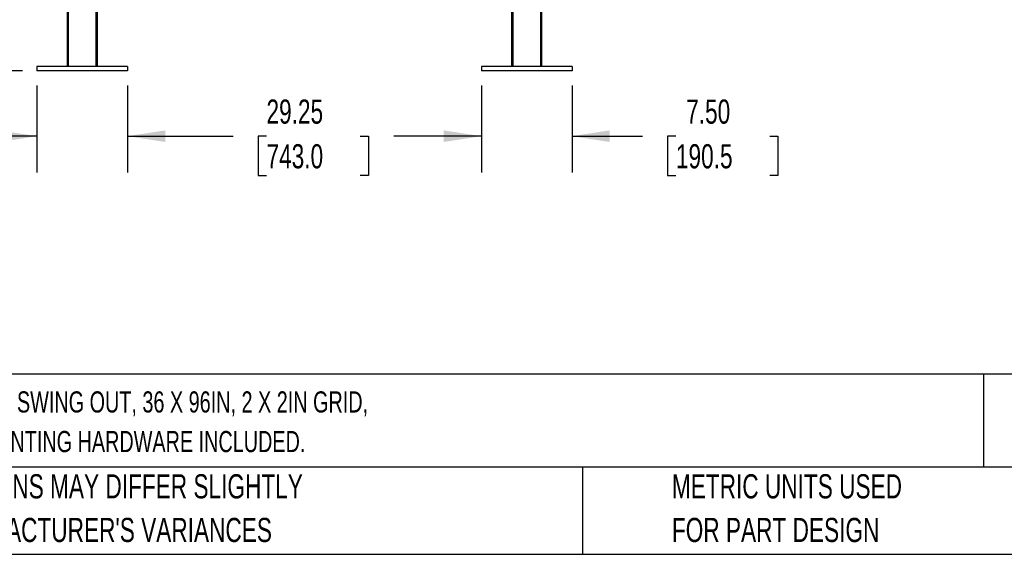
# Model space of a CAD drawing. Header units: inches. Extents: x 0.2 to 10.8, y 0.2 to 8.2.
# Tile 2 of 58: x 2.8 to 6.2, y 0.2 to 2.1. Entities that reach past the tile are written whole.
import ezdxf

# ---------------------------------------------------------------- set-up
doc = ezdxf.new("R2010")
doc.units = ezdxf.units.IN
doc.header["$MEASUREMENT"] = 0
doc.layers.add('DIMENSIONS', color=140, linetype='Continuous', lineweight=25)
doc.layers.add('TEXT', color=140, linetype='Continuous', lineweight=25)
doc.styles.add('SLDTEXTSTYLE0', font='TXT', dxfattribs={"width": 0.7})
doc.dimstyles.new('SLDDIMSTYLE0', dxfattribs={"dimtxt": 0.084961, "dimasz": 0.13, "dimexe": 0, "dimexo": 0.0625, "dimgap": 0.02124, "dimtad": 0, "dimtih": 1, "dimtoh": 1, "dimlfac": 24, "dimrnd": 1e-09, "dimzin": 4, "dimdsep": 46, "dimtxsty": 'SLDTEXTSTYLE0', "dimsah": 1, "dimcen": 0.09, "dimadec": 0, "dimazin": 1, "dimtfac": 1, "dimtmove": 0, "dimatfit": 0, "dimfxl": 0, "dimfrac": 2, "dimtolj": 1, "dimtzin": 12, "dimarcsym": 0})
doc.dimstyles.new('SLDDIMSTYLE1', dxfattribs={"dimtxt": 0.084961, "dimasz": 0.13, "dimexe": 0, "dimexo": 0.0625, "dimgap": 0.02124, "dimtad": 0, "dimtih": 1, "dimtoh": 1, "dimlfac": 24, "dimrnd": 1e-09, "dimzin": 12, "dimdsep": 46, "dimtxsty": 'SLDTEXTSTYLE0', "dimsah": 1, "dimcen": 0.09, "dimadec": 0, "dimazin": 3, "dimtfac": 1, "dimtofl": 0, "dimtmove": 0, "dimatfit": 3, "dimfxl": 0, "dimfrac": 2, "dimtolj": 1, "dimtzin": 12, "dimarcsym": 0})
doc.dimstyles.new('SLDDIMSTYLE2', dxfattribs={"dimtxt": 0.084961, "dimasz": 0.13, "dimexe": 0, "dimexo": 0.0625, "dimgap": 0.02124, "dimtad": 0, "dimtih": 1, "dimtoh": 1, "dimlfac": 24, "dimrnd": 1e-09, "dimzin": 4, "dimdsep": 46, "dimtxsty": 'SLDTEXTSTYLE0', "dimsah": 1, "dimcen": 0.09, "dimadec": 0, "dimazin": 1, "dimtfac": 1, "dimtofl": 0, "dimtmove": 0, "dimatfit": 3, "dimfxl": 0, "dimfrac": 2, "dimtolj": 1, "dimtzin": 12, "dimarcsym": 0})

# ---------------------------------------------------------------- blocks, each defined once
blk = doc.blocks.new('_D')
at = {"layer": 'DIMENSIONS'}
for p, q in [((4.4017, 1.8666), (4.4017, 1.5667)), ((4.7142, 1.8666), (4.7142, 1.5667)), ((4.4017, 1.6917), (4.1517, 1.6917)), ((4.7142, 1.6917), (4.957, 1.6917)), ((5.0722, 1.6917), (5.0436, 1.6917)), ((5.0436, 1.6917), (5.0436, 1.5566)), ((5.3953, 1.6917), (5.4238, 1.6917)), ((5.4238, 1.6917), (5.4238, 1.5566)), ((5.0436, 1.5566), (5.0722, 1.5566)), ((5.4238, 1.5566), (5.3953, 1.5566))]:
    blk.add_line(p, q, dxfattribs=at)
for points in [[(4.4017, 1.6917), (4.2717, 1.7117), (4.2717, 1.6717)], [(4.7142, 1.6917), (4.8442, 1.6717), (4.8442, 1.7117)]]:
    blk.add_solid(points, dxfattribs=at)
at = {"layer": 'DIMENSIONS', "char_height": 0.08333, "attachment_point": 1, "style": 'SLDTEXTSTYLE0'}
for s, insert in [('7.50', (5.1075, 1.8181)), ('190.5', (5.0722, 1.6641))]:
    blk.add_mtext(s, dxfattribs=dict(at, insert=insert))
blk = doc.blocks.new('_D_1')
at = {"layer": 'DIMENSIONS'}
for p, q in [((3.1829, 1.8666), (3.1829, 1.5667)), ((4.4017, 1.8666), (4.4017, 1.5667)), ((3.1829, 1.6917), (3.5462, 1.6917)), ((3.6613, 1.6917), (3.6328, 1.6917)), ((3.6328, 1.6917), (3.6328, 1.5566)), ((3.9845, 1.6917), (4.013, 1.6917)), ((4.013, 1.6917), (4.013, 1.5566)), ((4.4017, 1.6917), (4.0996, 1.6917)), ((3.6328, 1.5566), (3.6613, 1.5566)), ((4.013, 1.5566), (3.9845, 1.5566))]:
    blk.add_line(p, q, dxfattribs=at)
for points in [[(3.1829, 1.6917), (3.3129, 1.6717), (3.3129, 1.7117)], [(4.4017, 1.6917), (4.2717, 1.7117), (4.2717, 1.6717)]]:
    blk.add_solid(points, dxfattribs=at)
at = {"layer": 'DIMENSIONS', "char_height": 0.08333, "attachment_point": 1, "style": 'SLDTEXTSTYLE0'}
for s, insert in [('29.25', (3.6613, 1.8181)), ('743.0', (3.6613, 1.6641))]:
    blk.add_mtext(s, dxfattribs=dict(at, insert=insert))
blk = doc.blocks.new('_D_2')
at = {"layer": 'DIMENSIONS'}
for p, q in [((2.8704, 1.8666), (2.8704, 1.5667)), ((3.1829, 1.8666), (3.1829, 1.5667)), ((2.1957, 1.6917), (2.1672, 1.6917)), ((2.1672, 1.6917), (2.1672, 1.5566)), ((2.5188, 1.6917), (2.5474, 1.6917)), ((2.5474, 1.6917), (2.5474, 1.5566)), ((2.8704, 1.6917), (2.634, 1.6917)), ((3.1829, 1.6917), (3.4329, 1.6917)), ((2.1672, 1.5566), (2.1957, 1.5566)), ((2.5474, 1.5566), (2.5188, 1.5566))]:
    blk.add_line(p, q, dxfattribs=at)
for points in [[(2.8704, 1.6917), (2.7404, 1.7117), (2.7404, 1.6717)], [(3.1829, 1.6917), (3.3129, 1.6717), (3.3129, 1.7117)]]:
    blk.add_solid(points, dxfattribs=at)
at = {"layer": 'DIMENSIONS', "char_height": 0.08333, "attachment_point": 1, "style": 'SLDTEXTSTYLE0'}
for s, insert in [('7.50', (2.231, 1.8181)), ('190.5', (2.1957, 1.6641))]:
    blk.add_mtext(s, dxfattribs=dict(at, insert=insert))
blk = doc.blocks.new('_D_4')
at = {"layer": 'DIMENSIONS'}
for p, q in [((2.9246, 5.8958), (1.7548, 5.8958)), ((1.8798, 5.8958), (1.8798, 4.3024)), ((1.6829, 4.1484), (1.6544, 4.1484)), ((1.6544, 4.1484), (1.6544, 4.0134)), ((2.0767, 4.1484), (2.1052, 4.1484)), ((2.1052, 4.1484), (2.1052, 4.0134)), ((1.6544, 4.0134), (1.6829, 4.0134)), ((2.1052, 4.0134), (2.0767, 4.0134)), ((1.8798, 1.9166), (1.8798, 3.9943)), ((2.8204, 1.9166), (1.7548, 1.9166))]:
    blk.add_line(p, q, dxfattribs=at)
for points in [[(1.8798, 5.8958), (1.8598, 5.7658), (1.8998, 5.7658)], [(1.8798, 1.9166), (1.8998, 2.0466), (1.8598, 2.0466)]]:
    blk.add_solid(points, dxfattribs=at)
at = {"layer": 'DIMENSIONS', "char_height": 0.08333, "attachment_point": 1, "style": 'SLDTEXTSTYLE0'}
for s, insert in [('95.50', (1.7182, 4.2748)), ('2425.7', (1.6829, 4.1208))]:
    blk.add_mtext(s, dxfattribs=dict(at, insert=insert))

msp = doc.modelspace()

# ---------------------------------------------------------------- linework, layer by layer
for p, q in [((2.97458, 5.89578), (2.97458, 1.93224)), ((4.61, 1.93224), (4.61, 5.89578)), ((3.07875, 1.93224), (3.07875, 5.49973)), ((4.50583, 3.46895), (4.50583, 1.93224)), ((2.97958, 1.93224), (2.97958, 2.24995)), ((3.07375, 2.24995), (3.07375, 1.93224)), ((4.51083, 1.93224), (4.51083, 2.24995)), ((4.605, 2.24995), (4.605, 1.93224)), ((3.18291, 1.93224), (2.87041, 1.93224)), ((2.87041, 1.93224), (2.87041, 1.91661)), ((3.18291, 1.91661), (2.87041, 1.91661)), ((3.18291, 1.93224), (3.18291, 1.91661)), ((4.40166, 1.93224), (4.40166, 1.91661)), ((4.71416, 1.93224), (4.40166, 1.93224)), ((4.71416, 1.91661), (4.40166, 1.91661)), ((4.71416, 1.93224), (4.71416, 1.91661))]:
    msp.add_line(p, q)
at = {"layer": 'TEXT'}
for p, q in [((10.75, 0.87111), (0.25, 0.87111)), ((6.13224, 0.87111), (6.13224, 0.55)), ((10.75, 0.55), (0.25, 0.55)), ((4.74986, 0.55), (4.74986, 0.25)), ((0.25, 0.25), (10.75, 0.25))]:
    msp.add_line(p, q, dxfattribs=at)

# ---------------------------------------------------------------- texts
at = {"layer": 'TEXT', "attachment_point": 1, "style": 'SLDTEXTSTYLE0'}
for s, insert, char_height in [('HUSKY RACK AND WIRE VELOX SERIES MACHINE GUARDING DOOR, LEFT SWING OUT, 36 X 96IN, 2 X 2IN GRID,', (0.31361, 0.81182), 0.0729167), ('CARBON STEEL, YELLOW AND BLACK. 2 DOOR POSTS XG5508D AND MOUNTING HARDWARE INCLUDED.', (0.31361, 0.67523), 0.0729167), ('PART DIMENSIONS MAY DIFFER SLIGHTLY', (2.17005, 0.52614), 0.0833333), ('METRIC UNITS USED', (5.0582, 0.52614), 0.0833333), ("DUE TO MANUFACTURER'S VARIANCES", (2.17005, 0.37566), 0.0833333), ('FOR PART DESIGN', (5.0582, 0.37566), 0.0833333)]:
    msp.add_mtext(s, dxfattribs=dict(at, insert=insert, char_height=char_height))

# ---------------------------------------------------------------- dimensions: what is measured, and where the dimension line sits
at = {"layer": 'DIMENSIONS'}
dim = msp.add_linear_dim(base=(1.8798, 5.89578), p1=(2.87041, 1.91661), p2=(2.97458, 5.89578), angle=90, dimstyle='SLDDIMSTYLE2', dxfattribs=at)
dim.commit()
dim.dimension.update_dxf_attribs({"geometry": '_D_4', "text_midpoint": (1.8798, 4.1484), "dimtype": 160})
for base, p1, p2, dimstyle, picture, middle in [((2.87041, 1.69167), (3.18291, 1.91661), (2.87041, 1.91661), 'SLDDIMSTYLE0', '_D_2', (2.35727, 1.69167)), ((3.18291, 1.69167), (4.40166, 1.91661), (3.18291, 1.91661), 'SLDDIMSTYLE1', '_D_1', (3.82289, 1.69167)), ((4.40166, 1.69167), (4.71416, 1.91661), (4.40166, 1.91661), 'SLDDIMSTYLE0', '_D', (5.23373, 1.69167))]:
    dim = msp.add_linear_dim(base=base, p1=p1, p2=p2, dimstyle=dimstyle, dxfattribs=at)
    dim.commit()
    dim.dimension.update_dxf_attribs({"geometry": picture, "text_midpoint": middle, "dimtype": 160})

doc.saveas('drawing.dxf')
